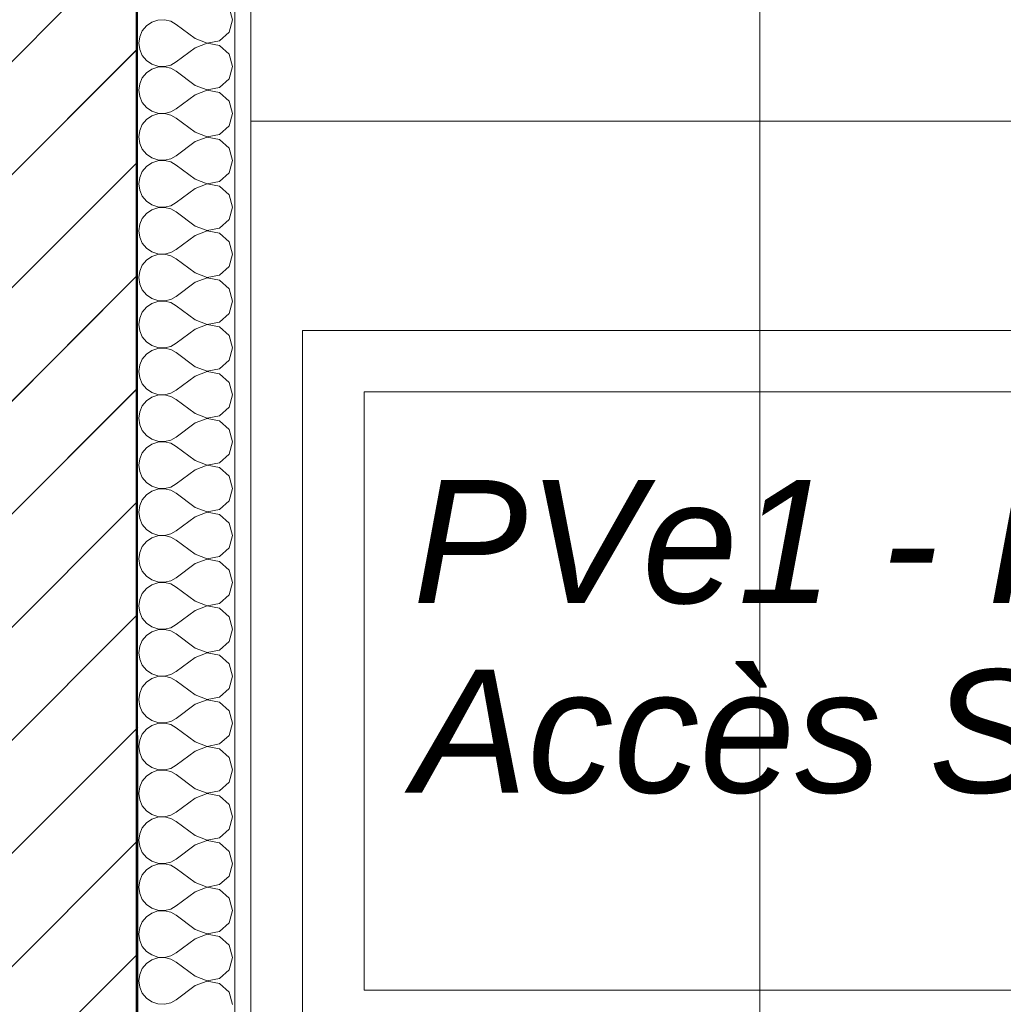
# Model space of a CAD drawing. Header units: millimetres. Extents: x -33687 to -7545, y -1870 to 7865.
# Tile 7 of 31: x -24285 to -23485, y 2152 to 2952. Entities that reach past the tile are written whole.
import ezdxf

# ---------------------------------------------------------------- set-up
doc = ezdxf.new("R2010")
doc.units = ezdxf.units.MM
doc.header["$MEASUREMENT"] = 0
for name, color, linetype in [('Nouveau_2D - Cotations pour 50ème.AL', 7, 'Continuous'), ('Nouveau_2D - Dessin général.AL', 7, 'Continuous'), ('Nouveau__Murs - Extérieurs.AL', 7, 'Continuous'), ('Nouveau__Plafonds.AL', 7, 'Continuous'), ('Nouveau_Marques - Coupes.AL', 7, 'Continuous'), ('Nouveau_Portes Archicad', 7, 'Continuous')]:
    doc.layers.add(name, color=color, linetype=linetype)
doc.styles.add('STYLE_GENERE_1', font='arial.ttf')
doc.styles.add('STYLE_GENERE_2', font='arial.ttf')
doc.dimstyles.new('STYLE_GENERE__1', dxfattribs={"dimtxt": 100, "dimasz": 71.25, "dimexe": 0.18, "dimexo": 0.0625, "dimgap": 0, "dimtad": 1, "dimtih": 1, "dimtoh": 1, "dimlfac": 0.001, "dimzin": 0, "dimdsep": 46, "dimtxsty": 'STYLE_GENERE_1', "dimblk": 'ARROWHEAD_6', "dimblk1": 'ARROWHEAD_6', "dimblk2": 'ARROWHEAD_6', "dimcen": 0.09, "dimse1": 1, "dimse2": 1, "dimclrd": 7, "dimclre": 7, "dimclrt": 7, "dimazin": 0, "dimtfac": 1, "dimtdec": 4, "dimtmove": 0, "dimatfit": 3, "dimfxl": 0, "dimtolj": 1, "dimtzin": 0, "dimarcsym": 0})
doc.dimstyles.new('STYLE_GENERE__5', dxfattribs={"dimtxt": 100, "dimasz": 71.25, "dimexe": 0.18, "dimexo": 0.0625, "dimgap": 0, "dimtad": 1, "dimlfac": 0.001, "dimzin": 0, "dimdsep": 46, "dimtxsty": 'STYLE_GENERE_1', "dimblk": 'ARROWHEAD_6', "dimblk1": 'ARROWHEAD_6', "dimblk2": 'ARROWHEAD_6', "dimcen": 0.09, "dimse1": 1, "dimse2": 1, "dimclrd": 7, "dimclre": 7, "dimclrt": 7, "dimazin": 0, "dimtfac": 1, "dimtdec": 4, "dimtmove": 2, "dimatfit": 3, "dimfxl": 0, "dimtolj": 1, "dimtzin": 0, "dimarcsym": 0})
pattern_1 = [(45, (0, 0), (-45.96194, 45.96194), [])]

# ---------------------------------------------------------------- blocks, each defined once
blk = doc.blocks.new('Élément de coupe_6')
at = {"layer": 'Nouveau_Portes Archicad', "color": 7, "linetype": 'Continuous', "lineweight": 5}
for p, q in [((-24054.72, 2650), (-24054.72, 2700)), ((-24054.72, 2700), (-22454.72, 2700)), ((-24054.72, 0), (-24054.72, 2650)), ((-24004.72, 2650), (-24004.72, 2163.93)), ((-22504.72, 2650), (-24004.72, 2650)), ((-24004.72, 2163.93), (-22504.72, 2163.93))]:
    blk.add_line(p, q, dxfattribs=at)
blk = doc.blocks.new('*X19')
at = {"layer": 'Nouveau__Murs - Extérieurs.AL', "color": 7, "linetype": 'Continuous', "lineweight": 5}
for p, q in [((-24111.63, 2952.38), (-24114.48, 2962.39)), ((-24172.32, 2952.05), (-24177.3, 2950.37)), ((-24167.07, 2952.3), (-24172.32, 2952.05)), ((-24161.95, 2951.11), (-24167.07, 2952.3)), ((-24114.48, 2942.37), (-24111.63, 2952.38)), ((-24181.63, 2947.39), (-24184.98, 2943.35)), ((-24177.3, 2950.37), (-24181.63, 2947.39)), ((-24157.35, 2948.57), (-24161.95, 2951.11)), ((-24142.11, 2937.14), (-24157.35, 2948.57)), ((-24187.1, 2938.54), (-24187.83, 2933.33)), ((-24184.98, 2943.35), (-24187.1, 2938.54)), ((-24142.11, 2937.14), (-24132.39, 2933.41)), ((-24122.16, 2935.34), (-24114.48, 2942.37)), ((-24187.83, 2933.33), (-24187.1, 2928.13)), ((-24187.1, 2928.13), (-24184.98, 2923.32)), ((-24142.11, 2929.52), (-24157.35, 2918.1)), ((-24132.39, 2933.26), (-24142.11, 2929.52)), ((-24132.39, 2933.41), (-24122.16, 2935.34)), ((-24122.16, 2931.32), (-24132.39, 2933.26)), ((-24114.48, 2924.3), (-24122.16, 2931.32)), ((-24184.98, 2923.32), (-24181.63, 2919.27)), ((-24111.63, 2914.29), (-24114.48, 2924.3)), ((-24181.63, 2919.27), (-24177.3, 2916.3)), ((-24177.3, 2912.27), (-24181.63, 2909.3)), ((-24177.3, 2916.3), (-24172.32, 2914.62)), ((-24172.32, 2913.95), (-24177.3, 2912.27)), ((-24172.32, 2914.62), (-24167.07, 2914.36)), ((-24167.07, 2914.21), (-24172.32, 2913.95)), ((-24167.07, 2914.36), (-24161.95, 2915.55)), ((-24161.95, 2913.02), (-24167.07, 2914.21)), ((-24161.95, 2915.55), (-24157.35, 2918.1)), ((-24157.35, 2910.48), (-24161.95, 2913.02)), ((-24114.48, 2904.27), (-24111.63, 2914.29)), ((-24184.98, 2905.25), (-24187.1, 2900.44)), ((-24181.63, 2909.3), (-24184.98, 2905.25)), ((-24142.11, 2899.05), (-24157.35, 2910.48)), ((-24122.16, 2897.25), (-24114.48, 2904.27)), ((-24187.1, 2900.44), (-24187.83, 2895.24)), ((-24142.11, 2899.05), (-24132.39, 2895.32)), ((-24132.39, 2895.32), (-24122.16, 2897.25)), ((-24187.83, 2895.24), (-24187.1, 2890.03)), ((-24187.1, 2890.03), (-24184.98, 2885.22)), ((-24142.11, 2891.43), (-24157.35, 2880)), ((-24132.39, 2895.16), (-24142.11, 2891.43)), ((-24122.16, 2893.23), (-24132.39, 2895.16)), ((-24114.48, 2886.2), (-24122.16, 2893.23)), ((-24184.98, 2885.22), (-24181.63, 2881.18)), ((-24181.63, 2881.18), (-24177.3, 2878.2)), ((-24161.95, 2877.46), (-24157.35, 2880)), ((-24111.63, 2876.19), (-24114.48, 2886.2)), ((-24177.3, 2874.18), (-24181.63, 2871.2)), ((-24177.3, 2878.2), (-24172.32, 2876.52)), ((-24172.32, 2875.86), (-24177.3, 2874.18)), ((-24172.32, 2876.52), (-24167.07, 2876.27)), ((-24167.07, 2876.11), (-24172.32, 2875.86)), ((-24167.07, 2876.27), (-24161.95, 2877.46)), ((-24161.95, 2874.92), (-24167.07, 2876.11)), ((-24157.35, 2872.38), (-24161.95, 2874.92)), ((-24142.11, 2860.95), (-24157.35, 2872.38)), ((-24114.48, 2866.18), (-24111.63, 2876.19)), ((-24184.98, 2867.16), (-24187.1, 2862.35)), ((-24181.63, 2871.2), (-24184.98, 2867.16)), ((-24122.16, 2859.15), (-24114.48, 2866.18)), ((-24187.1, 2862.35), (-24187.83, 2857.14)), ((-24187.83, 2857.14), (-24187.1, 2851.94)), ((-24142.11, 2860.95), (-24132.39, 2857.22)), ((-24132.39, 2857.07), (-24142.11, 2853.33)), ((-24132.39, 2857.22), (-24122.16, 2859.15)), ((-24122.16, 2855.13), (-24132.39, 2857.07)), ((-24187.1, 2851.94), (-24184.98, 2847.13)), ((-24142.11, 2853.33), (-24157.35, 2841.9)), ((-24114.48, 2848.11), (-24122.16, 2855.13)), ((-24111.63, 2838.1), (-24114.48, 2848.11)), ((-24184.98, 2847.13), (-24181.63, 2843.08)), ((-24181.63, 2843.08), (-24177.3, 2840.11)), ((-24177.3, 2840.11), (-24172.32, 2838.43)), ((-24161.95, 2839.36), (-24157.35, 2841.9)), ((-24181.63, 2833.11), (-24184.98, 2829.06)), ((-24177.3, 2836.08), (-24181.63, 2833.11)), ((-24172.32, 2837.76), (-24177.3, 2836.08)), ((-24172.32, 2838.43), (-24167.07, 2838.17)), ((-24167.07, 2838.02), (-24172.32, 2837.76)), ((-24167.07, 2838.17), (-24161.95, 2839.36)), ((-24161.95, 2836.83), (-24167.07, 2838.02)), ((-24157.35, 2834.29), (-24161.95, 2836.83)), ((-24142.11, 2822.86), (-24157.35, 2834.29)), ((-24114.48, 2828.08), (-24111.63, 2838.1)), ((-24187.1, 2824.25), (-24187.83, 2819.05)), ((-24184.98, 2829.06), (-24187.1, 2824.25)), ((-24122.16, 2821.06), (-24114.48, 2828.08)), ((-24187.83, 2819.05), (-24187.1, 2813.84)), ((-24142.11, 2822.86), (-24132.39, 2819.12)), ((-24132.39, 2818.97), (-24142.11, 2815.24)), ((-24132.39, 2819.12), (-24122.16, 2821.06)), ((-24122.16, 2817.04), (-24132.39, 2818.97)), ((-24114.48, 2810.01), (-24122.16, 2817.04)), ((-24187.1, 2813.84), (-24184.98, 2809.03)), ((-24184.98, 2809.03), (-24181.63, 2804.99)), ((-24142.11, 2815.24), (-24157.35, 2803.81)), ((-24111.63, 2800), (-24114.48, 2810.01)), ((-24181.63, 2804.99), (-24177.3, 2802.01)), ((-24177.3, 2802.01), (-24172.32, 2800.33)), ((-24172.32, 2800.33), (-24167.07, 2800.08)), ((-24167.07, 2800.08), (-24161.95, 2801.27)), ((-24161.95, 2801.27), (-24157.35, 2803.81)), ((-24114.48, 2789.99), (-24111.63, 2800)), ((-24181.63, 2795.01), (-24184.98, 2790.97)), ((-24177.3, 2797.99), (-24181.63, 2795.01)), ((-24172.32, 2799.67), (-24177.3, 2797.99)), ((-24167.07, 2799.92), (-24172.32, 2799.67)), ((-24161.95, 2798.73), (-24167.07, 2799.92)), ((-24157.35, 2796.19), (-24161.95, 2798.73)), ((-24142.11, 2784.76), (-24157.35, 2796.19)), ((-24187.1, 2786.16), (-24187.83, 2780.95)), ((-24184.98, 2790.97), (-24187.1, 2786.16)), ((-24142.11, 2784.76), (-24132.39, 2781.03)), ((-24122.16, 2782.96), (-24114.48, 2789.99)), ((-24187.83, 2780.95), (-24187.1, 2775.75)), ((-24142.11, 2777.14), (-24157.35, 2765.71)), ((-24132.39, 2780.88), (-24142.11, 2777.14)), ((-24132.39, 2781.03), (-24122.16, 2782.96)), ((-24122.16, 2778.94), (-24132.39, 2780.88)), ((-24114.48, 2771.92), (-24122.16, 2778.94)), ((-24187.1, 2775.75), (-24184.98, 2770.94)), ((-24184.98, 2770.94), (-24181.63, 2766.89)), ((-24111.63, 2761.9), (-24114.48, 2771.92)), ((-24181.63, 2766.89), (-24177.3, 2763.92)), ((-24177.3, 2763.92), (-24172.32, 2762.24)), ((-24172.32, 2761.57), (-24177.3, 2759.89)), ((-24172.32, 2762.24), (-24167.07, 2761.98)), ((-24167.07, 2761.83), (-24172.32, 2761.57)), ((-24167.07, 2761.98), (-24161.95, 2763.17)), ((-24161.95, 2760.64), (-24167.07, 2761.83)), ((-24161.95, 2763.17), (-24157.35, 2765.71)), ((-24157.35, 2758.1), (-24161.95, 2760.64)), ((-24114.48, 2751.89), (-24111.63, 2761.9)), ((-24184.98, 2752.87), (-24187.1, 2748.06)), ((-24181.63, 2756.92), (-24184.98, 2752.87)), ((-24177.3, 2759.89), (-24181.63, 2756.92)), ((-24142.11, 2746.67), (-24157.35, 2758.1)), ((-24187.1, 2748.06), (-24187.83, 2742.86)), ((-24142.11, 2746.67), (-24132.39, 2742.93)), ((-24132.39, 2742.93), (-24122.16, 2744.87)), ((-24122.16, 2744.87), (-24114.48, 2751.89)), ((-24187.83, 2742.86), (-24187.1, 2737.65)), ((-24187.1, 2737.65), (-24184.98, 2732.84)), ((-24142.11, 2739.05), (-24157.35, 2727.62)), ((-24132.39, 2742.78), (-24142.11, 2739.05)), ((-24122.16, 2740.85), (-24132.39, 2742.78)), ((-24114.48, 2733.82), (-24122.16, 2740.85)), ((-24184.98, 2732.84), (-24181.63, 2728.8)), ((-24181.63, 2728.8), (-24177.3, 2725.82)), ((-24111.63, 2723.81), (-24114.48, 2733.82)), ((-24177.3, 2721.8), (-24181.63, 2718.82)), ((-24177.3, 2725.82), (-24172.32, 2724.14)), ((-24172.32, 2723.48), (-24177.3, 2721.8)), ((-24172.32, 2724.14), (-24167.07, 2723.89)), ((-24167.07, 2723.73), (-24172.32, 2723.48)), ((-24167.07, 2723.89), (-24161.95, 2725.08)), ((-24161.95, 2722.54), (-24167.07, 2723.73)), ((-24161.95, 2725.08), (-24157.35, 2727.62)), ((-24157.35, 2720), (-24161.95, 2722.54)), ((-24142.11, 2708.57), (-24157.35, 2720)), ((-24114.48, 2713.8), (-24111.63, 2723.81)), ((-24184.98, 2714.78), (-24187.1, 2709.97)), ((-24181.63, 2718.82), (-24184.98, 2714.78)), ((-24122.16, 2706.77), (-24114.48, 2713.8)), ((-24187.1, 2709.97), (-24187.83, 2704.76)), ((-24187.83, 2704.76), (-24187.1, 2699.56)), ((-24142.11, 2708.57), (-24132.39, 2704.84)), ((-24132.39, 2704.68), (-24142.11, 2700.95)), ((-24132.39, 2704.84), (-24122.16, 2706.77)), ((-24122.16, 2702.75), (-24132.39, 2704.68)), ((-24187.1, 2699.56), (-24184.98, 2694.75)), ((-24142.11, 2700.95), (-24157.35, 2689.52)), ((-24114.48, 2695.73), (-24122.16, 2702.75)), ((-24184.98, 2694.75), (-24181.63, 2690.7)), ((-24181.63, 2690.7), (-24177.3, 2687.73)), ((-24161.95, 2686.98), (-24157.35, 2689.52)), ((-24111.63, 2685.71), (-24114.48, 2695.73)), ((-24181.63, 2680.73), (-24184.98, 2676.68)), ((-24177.3, 2683.7), (-24181.63, 2680.73)), ((-24177.3, 2687.73), (-24172.32, 2686.05)), ((-24172.32, 2685.38), (-24177.3, 2683.7)), ((-24172.32, 2686.05), (-24167.07, 2685.79)), ((-24167.07, 2685.64), (-24172.32, 2685.38)), ((-24167.07, 2685.79), (-24161.95, 2686.98)), ((-24161.95, 2684.45), (-24167.07, 2685.64)), ((-24157.35, 2681.9), (-24161.95, 2684.45)), ((-24142.11, 2670.48), (-24157.35, 2681.9)), ((-24114.48, 2675.7), (-24111.63, 2685.71)), ((-24184.98, 2676.68), (-24187.1, 2671.87)), ((-24122.16, 2668.68), (-24114.48, 2675.7)), ((-24187.1, 2671.87), (-24187.83, 2666.67)), ((-24187.83, 2666.67), (-24187.1, 2661.46)), ((-24142.11, 2670.48), (-24132.39, 2666.74)), ((-24132.39, 2666.59), (-24142.11, 2662.86)), ((-24132.39, 2666.74), (-24122.16, 2668.68)), ((-24122.16, 2664.66), (-24132.39, 2666.59)), ((-24114.48, 2657.63), (-24122.16, 2664.66)), ((-24187.1, 2661.46), (-24184.98, 2656.65)), ((-24184.98, 2656.65), (-24181.63, 2652.61)), ((-24142.11, 2662.86), (-24157.35, 2651.43)), ((-24111.63, 2647.62), (-24114.48, 2657.63)), ((-24181.63, 2652.61), (-24177.3, 2649.63)), ((-24177.3, 2649.63), (-24172.32, 2647.95)), ((-24167.07, 2647.7), (-24161.95, 2648.89)), ((-24161.95, 2648.89), (-24157.35, 2651.43)), ((-24181.63, 2642.63), (-24184.98, 2638.59)), ((-24177.3, 2645.61), (-24181.63, 2642.63)), ((-24172.32, 2647.29), (-24177.3, 2645.61)), ((-24172.32, 2647.95), (-24167.07, 2647.7)), ((-24167.07, 2647.54), (-24172.32, 2647.29)), ((-24161.95, 2646.35), (-24167.07, 2647.54)), ((-24157.35, 2643.81), (-24161.95, 2646.35)), ((-24142.11, 2632.38), (-24157.35, 2643.81)), ((-24114.48, 2637.61), (-24111.63, 2647.62)), ((-24187.1, 2633.78), (-24187.83, 2628.57)), ((-24184.98, 2638.59), (-24187.1, 2633.78)), ((-24142.11, 2632.38), (-24132.39, 2628.65)), ((-24122.16, 2630.58), (-24114.48, 2637.61)), ((-24187.83, 2628.57), (-24187.1, 2623.37)), ((-24142.11, 2624.76), (-24157.35, 2613.33)), ((-24132.39, 2628.49), (-24142.11, 2624.76)), ((-24132.39, 2628.65), (-24122.16, 2630.58)), ((-24122.16, 2626.56), (-24132.39, 2628.49)), ((-24114.48, 2619.54), (-24122.16, 2626.56)), ((-24187.1, 2623.37), (-24184.98, 2618.56)), ((-24184.98, 2618.56), (-24181.63, 2614.51)), ((-24111.63, 2609.52), (-24114.48, 2619.54)), ((-24181.63, 2614.51), (-24177.3, 2611.53)), ((-24177.3, 2611.53), (-24172.32, 2609.86)), ((-24172.32, 2609.19), (-24177.3, 2607.51)), ((-24172.32, 2609.86), (-24167.07, 2609.6)), ((-24167.07, 2609.45), (-24172.32, 2609.19)), ((-24167.07, 2609.6), (-24161.95, 2610.79)), ((-24161.95, 2608.26), (-24167.07, 2609.45)), ((-24161.95, 2610.79), (-24157.35, 2613.33)), ((-24157.35, 2605.71), (-24161.95, 2608.26)), ((-24114.48, 2599.51), (-24111.63, 2609.52)), ((-24184.98, 2600.49), (-24187.1, 2595.68)), ((-24181.63, 2604.54), (-24184.98, 2600.49)), ((-24177.3, 2607.51), (-24181.63, 2604.54)), ((-24142.11, 2594.29), (-24157.35, 2605.71)), ((-24187.1, 2595.68), (-24187.83, 2590.48)), ((-24142.11, 2594.29), (-24132.39, 2590.55)), ((-24132.39, 2590.55), (-24122.16, 2592.49)), ((-24122.16, 2592.49), (-24114.48, 2599.51)), ((-24187.83, 2590.48), (-24187.1, 2585.27)), ((-24187.1, 2585.27), (-24184.98, 2580.46)), ((-24142.11, 2586.67), (-24157.35, 2575.24)), ((-24132.39, 2590.4), (-24142.11, 2586.67)), ((-24122.16, 2588.47), (-24132.39, 2590.4)), ((-24114.48, 2581.44), (-24122.16, 2588.47)), ((-24184.98, 2580.46), (-24181.63, 2576.42)), ((-24181.63, 2576.42), (-24177.3, 2573.44)), ((-24111.63, 2571.43), (-24114.48, 2581.44)), ((-24177.3, 2569.42), (-24181.63, 2566.44)), ((-24177.3, 2573.44), (-24172.32, 2571.76)), ((-24172.32, 2571.1), (-24177.3, 2569.42)), ((-24172.32, 2571.76), (-24167.07, 2571.51)), ((-24167.07, 2571.35), (-24172.32, 2571.1)), ((-24167.07, 2571.51), (-24161.95, 2572.7)), ((-24161.95, 2570.16), (-24167.07, 2571.35)), ((-24161.95, 2572.7), (-24157.35, 2575.24)), ((-24157.35, 2567.62), (-24161.95, 2570.16)), ((-24114.48, 2561.41), (-24111.63, 2571.43)), ((-24184.98, 2562.39), (-24187.1, 2557.59)), ((-24181.63, 2566.44), (-24184.98, 2562.39)), ((-24142.11, 2556.19), (-24157.35, 2567.62)), ((-24122.16, 2554.39), (-24114.48, 2561.41)), ((-24187.1, 2557.59), (-24187.83, 2552.38)), ((-24187.83, 2552.38), (-24187.1, 2547.18)), ((-24142.11, 2556.19), (-24132.39, 2552.46)), ((-24132.39, 2552.3), (-24142.11, 2548.57)), ((-24132.39, 2552.46), (-24122.16, 2554.39)), ((-24122.16, 2550.37), (-24132.39, 2552.3)), ((-24187.1, 2547.18), (-24184.98, 2542.37)), ((-24142.11, 2548.57), (-24157.35, 2537.14)), ((-24114.48, 2543.35), (-24122.16, 2550.37)), ((-24184.98, 2542.37), (-24181.63, 2538.32)), ((-24181.63, 2538.32), (-24177.3, 2535.34)), ((-24161.95, 2534.6), (-24157.35, 2537.14)), ((-24111.63, 2533.33), (-24114.48, 2543.35)), ((-24181.63, 2528.35), (-24184.98, 2524.3)), ((-24177.3, 2531.32), (-24181.63, 2528.35)), ((-24177.3, 2535.34), (-24172.32, 2533.66)), ((-24172.32, 2533), (-24177.3, 2531.32)), ((-24172.32, 2533.66), (-24167.07, 2533.41)), ((-24167.07, 2533.26), (-24172.32, 2533)), ((-24167.07, 2533.41), (-24161.95, 2534.6)), ((-24161.95, 2532.07), (-24167.07, 2533.26)), ((-24157.35, 2529.52), (-24161.95, 2532.07)), ((-24142.11, 2518.1), (-24157.35, 2529.52)), ((-24114.48, 2523.32), (-24111.63, 2533.33)), ((-24184.98, 2524.3), (-24187.1, 2519.49)), ((-24122.16, 2516.3), (-24114.48, 2523.32)), ((-24187.1, 2519.49), (-24187.83, 2514.29)), ((-24187.83, 2514.29), (-24187.1, 2509.08)), ((-24142.11, 2518.1), (-24132.39, 2514.36)), ((-24132.39, 2514.21), (-24142.11, 2510.48)), ((-24132.39, 2514.36), (-24122.16, 2516.3)), ((-24122.16, 2512.27), (-24132.39, 2514.21)), ((-24114.48, 2505.25), (-24122.16, 2512.27)), ((-24187.1, 2509.08), (-24184.98, 2504.27)), ((-24184.98, 2504.27), (-24181.63, 2500.23)), ((-24142.11, 2510.48), (-24157.35, 2499.05)), ((-24111.63, 2495.24), (-24114.48, 2505.25)), ((-24181.63, 2500.23), (-24177.3, 2497.25)), ((-24177.3, 2497.25), (-24172.32, 2495.57)), ((-24167.07, 2495.32), (-24161.95, 2496.5)), ((-24161.95, 2496.5), (-24157.35, 2499.05)), ((-24181.63, 2490.25), (-24184.98, 2486.2)), ((-24177.3, 2493.23), (-24181.63, 2490.25)), ((-24172.32, 2494.91), (-24177.3, 2493.23)), ((-24172.32, 2495.57), (-24167.07, 2495.32)), ((-24167.07, 2495.16), (-24172.32, 2494.91)), ((-24161.95, 2493.97), (-24167.07, 2495.16)), ((-24157.35, 2491.43), (-24161.95, 2493.97)), ((-24142.11, 2480), (-24157.35, 2491.43)), ((-24114.48, 2485.22), (-24111.63, 2495.24)), ((-24187.1, 2481.4), (-24187.83, 2476.19)), ((-24184.98, 2486.2), (-24187.1, 2481.4)), ((-24142.11, 2480), (-24132.39, 2476.27)), ((-24122.16, 2478.2), (-24114.48, 2485.22)), ((-24187.83, 2476.19), (-24187.1, 2470.99)), ((-24142.11, 2472.38), (-24157.35, 2460.95)), ((-24132.39, 2476.11), (-24142.11, 2472.38)), ((-24132.39, 2476.27), (-24122.16, 2478.2)), ((-24122.16, 2474.18), (-24132.39, 2476.11)), ((-24114.48, 2467.16), (-24122.16, 2474.18)), ((-24187.1, 2470.99), (-24184.98, 2466.18)), ((-24184.98, 2466.18), (-24181.63, 2462.13)), ((-24111.63, 2457.14), (-24114.48, 2467.16)), ((-24181.63, 2462.13), (-24177.3, 2459.15)), ((-24177.3, 2459.15), (-24172.32, 2457.47)), ((-24172.32, 2456.81), (-24177.3, 2455.13)), ((-24172.32, 2457.47), (-24167.07, 2457.22)), ((-24167.07, 2457.07), (-24172.32, 2456.81)), ((-24167.07, 2457.22), (-24161.95, 2458.41)), ((-24161.95, 2455.88), (-24167.07, 2457.07)), ((-24161.95, 2458.41), (-24157.35, 2460.95)), ((-24114.48, 2447.13), (-24111.63, 2457.14)), ((-24184.98, 2448.11), (-24187.1, 2443.3)), ((-24181.63, 2452.16), (-24184.98, 2448.11)), ((-24177.3, 2455.13), (-24181.63, 2452.16)), ((-24157.35, 2453.33), (-24161.95, 2455.88)), ((-24142.11, 2441.9), (-24157.35, 2453.33)), ((-24187.1, 2443.3), (-24187.83, 2438.1)), ((-24142.11, 2441.9), (-24132.39, 2438.17)), ((-24132.39, 2438.17), (-24122.16, 2440.11)), ((-24122.16, 2440.11), (-24114.48, 2447.13)), ((-24187.83, 2438.1), (-24187.1, 2432.89)), ((-24187.1, 2432.89), (-24184.98, 2428.08)), ((-24142.11, 2434.29), (-24157.35, 2422.86)), ((-24132.39, 2438.02), (-24142.11, 2434.29)), ((-24122.16, 2436.08), (-24132.39, 2438.02)), ((-24114.48, 2429.06), (-24122.16, 2436.08)), ((-24184.98, 2428.08), (-24181.63, 2424.03)), ((-24181.63, 2424.03), (-24177.3, 2421.06)), ((-24111.63, 2419.05), (-24114.48, 2429.06)), ((-24177.3, 2417.04), (-24181.63, 2414.06)), ((-24177.3, 2421.06), (-24172.32, 2419.38)), ((-24172.32, 2418.72), (-24177.3, 2417.04)), ((-24172.32, 2419.38), (-24167.07, 2419.12)), ((-24167.07, 2418.97), (-24172.32, 2418.72)), ((-24167.07, 2419.12), (-24161.95, 2420.31)), ((-24161.95, 2417.78), (-24167.07, 2418.97)), ((-24161.95, 2420.31), (-24157.35, 2422.86)), ((-24157.35, 2415.24), (-24161.95, 2417.78)), ((-24114.48, 2409.03), (-24111.63, 2419.05)), ((-24184.98, 2410.01), (-24187.1, 2405.21)), ((-24181.63, 2414.06), (-24184.98, 2410.01)), ((-24142.11, 2403.81), (-24157.35, 2415.24)), ((-24122.16, 2402.01), (-24114.48, 2409.03)), ((-24187.1, 2405.21), (-24187.83, 2400)), ((-24187.83, 2400), (-24187.1, 2394.79)), ((-24142.11, 2403.81), (-24132.39, 2400.08)), ((-24132.39, 2400.08), (-24122.16, 2402.01)), ((-24187.1, 2394.79), (-24184.98, 2389.99)), ((-24142.11, 2396.19), (-24157.35, 2384.76)), ((-24132.39, 2399.92), (-24142.11, 2396.19)), ((-24122.16, 2397.99), (-24132.39, 2399.92)), ((-24114.48, 2390.97), (-24122.16, 2397.99)), ((-24184.98, 2389.99), (-24181.63, 2385.94)), ((-24181.63, 2385.94), (-24177.3, 2382.96)), ((-24161.95, 2382.22), (-24157.35, 2384.76)), ((-24111.63, 2380.95), (-24114.48, 2390.97)), ((-24177.3, 2378.94), (-24181.63, 2375.97)), ((-24177.3, 2382.96), (-24172.32, 2381.28)), ((-24172.32, 2380.62), (-24177.3, 2378.94)), ((-24172.32, 2381.28), (-24167.07, 2381.03)), ((-24167.07, 2380.88), (-24172.32, 2380.62)), ((-24167.07, 2381.03), (-24161.95, 2382.22)), ((-24161.95, 2379.69), (-24167.07, 2380.88)), ((-24157.35, 2377.14), (-24161.95, 2379.69)), ((-24142.11, 2365.71), (-24157.35, 2377.14)), ((-24114.48, 2370.94), (-24111.63, 2380.95)), ((-24184.98, 2371.92), (-24187.1, 2367.11)), ((-24181.63, 2375.97), (-24184.98, 2371.92)), ((-24122.16, 2363.92), (-24114.48, 2370.94)), ((-24187.1, 2367.11), (-24187.83, 2361.9)), ((-24187.83, 2361.9), (-24187.1, 2356.7)), ((-24142.11, 2365.71), (-24132.39, 2361.98)), ((-24132.39, 2361.83), (-24142.11, 2358.1)), ((-24132.39, 2361.98), (-24122.16, 2363.92)), ((-24122.16, 2359.89), (-24132.39, 2361.83)), ((-24187.1, 2356.7), (-24184.98, 2351.89)), ((-24142.11, 2358.1), (-24157.35, 2346.67)), ((-24114.48, 2352.87), (-24122.16, 2359.89)), ((-24111.63, 2342.86), (-24114.48, 2352.87)), ((-24184.98, 2351.89), (-24181.63, 2347.84)), ((-24181.63, 2347.84), (-24177.3, 2344.87)), ((-24177.3, 2344.87), (-24172.32, 2343.19)), ((-24167.07, 2342.93), (-24161.95, 2344.12)), ((-24161.95, 2344.12), (-24157.35, 2346.67)), ((-24181.63, 2337.87), (-24184.98, 2333.82)), ((-24177.3, 2340.85), (-24181.63, 2337.87)), ((-24172.32, 2342.53), (-24177.3, 2340.85)), ((-24172.32, 2343.19), (-24167.07, 2342.93)), ((-24167.07, 2342.78), (-24172.32, 2342.53)), ((-24161.95, 2341.59), (-24167.07, 2342.78)), ((-24157.35, 2339.05), (-24161.95, 2341.59)), ((-24142.11, 2327.62), (-24157.35, 2339.05)), ((-24114.48, 2332.84), (-24111.63, 2342.86)), ((-24187.1, 2329.01), (-24187.83, 2323.81)), ((-24184.98, 2333.82), (-24187.1, 2329.01)), ((-24122.16, 2325.82), (-24114.48, 2332.84)), ((-24187.83, 2323.81), (-24187.1, 2318.6)), ((-24142.11, 2320), (-24157.35, 2308.57)), ((-24142.11, 2327.62), (-24132.39, 2323.89)), ((-24132.39, 2323.73), (-24142.11, 2320)), ((-24132.39, 2323.89), (-24122.16, 2325.82)), ((-24122.16, 2321.8), (-24132.39, 2323.73)), ((-24114.48, 2314.78), (-24122.16, 2321.8)), ((-24187.1, 2318.6), (-24184.98, 2313.8)), ((-24184.98, 2313.8), (-24181.63, 2309.75)), ((-24111.63, 2304.76), (-24114.48, 2314.78)), ((-24181.63, 2309.75), (-24177.3, 2306.77)), ((-24177.3, 2306.77), (-24172.32, 2305.09)), ((-24172.32, 2304.43), (-24177.3, 2302.75)), ((-24172.32, 2305.09), (-24167.07, 2304.84)), ((-24167.07, 2304.68), (-24172.32, 2304.43)), ((-24167.07, 2304.84), (-24161.95, 2306.03)), ((-24161.95, 2303.5), (-24167.07, 2304.68)), ((-24161.95, 2306.03), (-24157.35, 2308.57)), ((-24114.48, 2294.75), (-24111.63, 2304.76)), ((-24181.63, 2299.77), (-24184.98, 2295.73)), ((-24177.3, 2302.75), (-24181.63, 2299.77)), ((-24157.35, 2300.95), (-24161.95, 2303.5)), ((-24142.11, 2289.52), (-24157.35, 2300.95)), ((-24187.1, 2290.92), (-24187.83, 2285.71)), ((-24184.98, 2295.73), (-24187.1, 2290.92)), ((-24142.11, 2289.52), (-24132.39, 2285.79)), ((-24122.16, 2287.73), (-24114.48, 2294.75)), ((-24187.83, 2285.71), (-24187.1, 2280.51)), ((-24187.1, 2280.51), (-24184.98, 2275.7)), ((-24142.11, 2281.9), (-24157.35, 2270.48)), ((-24132.39, 2285.64), (-24142.11, 2281.9)), ((-24132.39, 2285.79), (-24122.16, 2287.73)), ((-24122.16, 2283.7), (-24132.39, 2285.64)), ((-24114.48, 2276.68), (-24122.16, 2283.7)), ((-24184.98, 2275.7), (-24181.63, 2271.65)), ((-24111.63, 2266.67), (-24114.48, 2276.68)), ((-24181.63, 2271.65), (-24177.3, 2268.68)), ((-24177.3, 2264.66), (-24181.63, 2261.68)), ((-24177.3, 2268.68), (-24172.32, 2267)), ((-24172.32, 2266.34), (-24177.3, 2264.66)), ((-24172.32, 2267), (-24167.07, 2266.74)), ((-24167.07, 2266.59), (-24172.32, 2266.34)), ((-24167.07, 2266.74), (-24161.95, 2267.93)), ((-24161.95, 2265.4), (-24167.07, 2266.59)), ((-24161.95, 2267.93), (-24157.35, 2270.48)), ((-24157.35, 2262.86), (-24161.95, 2265.4)), ((-24114.48, 2256.65), (-24111.63, 2266.67)), ((-24184.98, 2257.63), (-24187.1, 2252.82)), ((-24181.63, 2261.68), (-24184.98, 2257.63)), ((-24142.11, 2251.43), (-24157.35, 2262.86)), ((-24122.16, 2249.63), (-24114.48, 2256.65)), ((-24187.1, 2252.82), (-24187.83, 2247.62)), ((-24142.11, 2251.43), (-24132.39, 2247.7)), ((-24132.39, 2247.7), (-24122.16, 2249.63)), ((-24187.83, 2247.62), (-24187.1, 2242.41)), ((-24187.1, 2242.41), (-24184.98, 2237.61)), ((-24142.11, 2243.81), (-24157.35, 2232.38)), ((-24132.39, 2247.54), (-24142.11, 2243.81)), ((-24122.16, 2245.61), (-24132.39, 2247.54)), ((-24114.48, 2238.59), (-24122.16, 2245.61)), ((-24184.98, 2237.61), (-24181.63, 2233.56)), ((-24181.63, 2233.56), (-24177.3, 2230.58)), ((-24161.95, 2229.84), (-24157.35, 2232.38)), ((-24111.63, 2228.57), (-24114.48, 2238.59)), ((-24177.3, 2226.56), (-24181.63, 2223.58)), ((-24177.3, 2230.58), (-24172.32, 2228.9)), ((-24172.32, 2228.24), (-24177.3, 2226.56)), ((-24172.32, 2228.9), (-24167.07, 2228.65)), ((-24167.07, 2228.49), (-24172.32, 2228.24)), ((-24167.07, 2228.65), (-24161.95, 2229.84)), ((-24161.95, 2227.3), (-24167.07, 2228.49)), ((-24157.35, 2224.76), (-24161.95, 2227.3)), ((-24142.11, 2213.33), (-24157.35, 2224.76)), ((-24114.48, 2218.56), (-24111.63, 2228.57)), ((-24184.98, 2219.54), (-24187.1, 2214.73)), ((-24181.63, 2223.58), (-24184.98, 2219.54)), ((-24122.16, 2211.53), (-24114.48, 2218.56)), ((-24187.1, 2214.73), (-24187.83, 2209.52)), ((-24187.83, 2209.52), (-24187.1, 2204.32)), ((-24142.11, 2213.33), (-24132.39, 2209.6)), ((-24132.39, 2209.45), (-24142.11, 2205.71)), ((-24132.39, 2209.6), (-24122.16, 2211.53)), ((-24122.16, 2207.51), (-24132.39, 2209.45)), ((-24187.1, 2204.32), (-24184.98, 2199.51)), ((-24142.11, 2205.71), (-24157.35, 2194.29)), ((-24114.48, 2200.49), (-24122.16, 2207.51)), ((-24111.63, 2190.48), (-24114.48, 2200.49)), ((-24184.98, 2199.51), (-24181.63, 2195.46)), ((-24181.63, 2195.46), (-24177.3, 2192.49)), ((-24177.3, 2192.49), (-24172.32, 2190.81)), ((-24161.95, 2191.74), (-24157.35, 2194.29)), ((-24181.63, 2185.49), (-24184.98, 2181.44)), ((-24177.3, 2188.47), (-24181.63, 2185.49)), ((-24172.32, 2190.14), (-24177.3, 2188.47)), ((-24172.32, 2190.81), (-24167.07, 2190.55)), ((-24167.07, 2190.4), (-24172.32, 2190.14)), ((-24167.07, 2190.55), (-24161.95, 2191.74)), ((-24161.95, 2189.21), (-24167.07, 2190.4)), ((-24157.35, 2186.67), (-24161.95, 2189.21)), ((-24142.11, 2175.24), (-24157.35, 2186.67)), ((-24114.48, 2180.46), (-24111.63, 2190.48)), ((-24187.1, 2176.63), (-24187.83, 2171.43)), ((-24184.98, 2181.44), (-24187.1, 2176.63)), ((-24122.16, 2173.44), (-24114.48, 2180.46)), ((-24187.83, 2171.43), (-24187.1, 2166.22)), ((-24142.11, 2175.24), (-24132.39, 2171.51)), ((-24132.39, 2171.35), (-24142.11, 2167.62)), ((-24132.39, 2171.51), (-24122.16, 2173.44)), ((-24122.16, 2169.42), (-24132.39, 2171.35)), ((-24114.48, 2162.39), (-24122.16, 2169.42)), ((-24187.1, 2166.22), (-24184.98, 2161.41)), ((-24184.98, 2161.41), (-24181.63, 2157.37)), ((-24142.11, 2167.62), (-24157.35, 2156.19)), ((-24111.63, 2152.38), (-24114.48, 2162.39)), ((-24181.63, 2157.37), (-24177.3, 2154.39)), ((-24177.3, 2154.39), (-24172.32, 2152.71)), ((-24172.32, 2152.71), (-24167.07, 2152.46)), ((-24167.07, 2152.46), (-24161.95, 2153.65)), ((-24161.95, 2153.65), (-24157.35, 2156.19))]:
    blk.add_line(p, q, dxfattribs=at)
blk = doc.blocks.new('Élément de coupe_15')
at = {"layer": 'Nouveau__Murs - Extérieurs.AL', "linetype": 'Continuous', "lineweight": 0, "true_color": 0x000000}
h = blk.add_hatch(dxfattribs=at)
h.set_pattern_fill('Dallage', color=18, style=0, pattern_type=2)
h.set_pattern_definition(pattern_1)
h.paths.add_polyline_path([(-24342.73, 0), (-24189.73, 0), (-24189.73, 4585.22), (-24264.05, 4595.13), (-24222.12, 4909.66), (-24342.73, 4909.66)])
at = {"layer": 'Nouveau__Murs - Extérieurs.AL', "color": 7, "linetype": 'Continuous', "lineweight": 40}
blk.add_line((-24189.73, 4909.66), (-24189.73, 0), dxfattribs=at)
at = {"layer": 'Nouveau__Murs - Extérieurs.AL', "color": 7, "linetype": 'Continuous', "lineweight": 15}
for p, q in [((-24109.73, 4909.66), (-24109.73, 0)), ((-24096.73, 4909.66), (-24096.73, 0))]:
    blk.add_line(p, q, dxfattribs=at)
at = {"layer": 'Nouveau__Murs - Extérieurs.AL', "lineweight": 0}
blk.add_blockref('*X19', (0, 0), dxfattribs=at)
blk = doc.blocks.new('Élément de coupe_36')
at = {"layer": 'Nouveau__Plafonds.AL', "color": 7, "linetype": 'Continuous', "lineweight": 13}
blk.add_line((-24096.73, 2870), (-15950.5, 2870), dxfattribs=at)
blk = doc.blocks.new('*D64')
at = {"layer": 'Nouveau_2D - Cotations pour 50ème.AL', "color": 7, "linetype": 'Continuous', "lineweight": 5}
for p, q in [((-24096.73, 7343.48), (-24096.73, 7484.1)), ((-12656.45, 7343.48), (-12656.45, 7484.1)), ((-24059.23, 7451.29), (-24134.23, 7376.29)), ((-12618.95, 7451.29), (-12693.95, 7376.29)), ((-24096.73, 7413.79), (-12656.45, 7413.79))]:
    blk.add_line(p, q, dxfattribs=at)
at = {"layer": 'Nouveau_2D - Cotations pour 50ème.AL', "color": 7, "lineweight": 5, "char_height": 100, "attachment_point": 7, "style": 'STYLE_GENERE_1'}
for s, insert in [('\\A1;{\\pql;\\fArial|b0|i0|c0|p0;\\W1.000000;9}', (-24059.23, 7433.79)), ('\\A1;{\\pql;\\fArial|b0|i0|c0|p0;\\W1.000000;11,44}', (-18581.23, 7433.79)), ('\\A1;{\\pql;\\fArial|b0|i0|c0|p0;\\W1.000000;10}', (-12846.5, 7433.79))]:
    blk.add_mtext(s, dxfattribs=dict(at, insert=insert))
blk = doc.blocks.new('ARROWHEAD_6')
at = {"color": 0, "linetype": 'Continuous', "lineweight": 0}
for p, q in [((-0.5, -0.5), (0.5, 0.5)), ((0, 0), (-1, 0))]:
    blk.add_line(p, q, dxfattribs=at)
blk = doc.blocks.new('*D68')
at = {"layer": 'Nouveau_2D - Cotations pour 50ème.AL', "color": 7, "linetype": 'Continuous', "lineweight": 5}
for p, q in [((-26302.27, 7643.48), (-26302.27, 7784.1)), ((-24096.73, 7643.48), (-24096.73, 7784.1)), ((-26264.77, 7751.29), (-26339.77, 7676.29)), ((-24059.23, 7751.29), (-24134.23, 7676.29)), ((-26358.52, 7713.79), (-26302.27, 7713.79)), ((-26302.27, 7713.79), (-24096.73, 7713.79))]:
    blk.add_line(p, q, dxfattribs=at)
at = {"layer": 'Nouveau_2D - Cotations pour 50ème.AL', "color": 7, "lineweight": 5, "insert": (-25332.96, 7733.79), "char_height": 100, "attachment_point": 7, "style": 'STYLE_GENERE_1'}
blk.add_mtext('\\A1;{\\pql;\\fArial|b0|i0|c0|p0;\\W1.000000;2,21}', dxfattribs=at)
blk = doc.blocks.new('*D69')
at = {"layer": 'Nouveau_2D - Cotations pour 50ème.AL', "color": 7, "linetype": 'Continuous', "lineweight": 5}
for p, q in [((-10896.17, 7643.48), (-10896.17, 7784.1)), ((-24059.23, 7751.29), (-24134.23, 7676.29)), ((-10933.67, 7676.29), (-10858.67, 7751.29)), ((-24096.73, 7713.79), (-10896.17, 7713.79)), ((-10896.17, 7713.79), (-10839.92, 7713.79))]:
    blk.add_line(p, q, dxfattribs=at)
at = {"layer": 'Nouveau_2D - Cotations pour 50ème.AL', "color": 7, "lineweight": 5, "insert": (-17668.05, 7733.79), "char_height": 100, "attachment_point": 7, "style": 'STYLE_GENERE_1'}
blk.add_mtext('\\A1;{\\pql;\\fArial|b0|i0|c0|p0;\\W1.000000;13,20}', dxfattribs=at)
blk = doc.blocks.new('*D83')
at = {"layer": 'Nouveau_2D - Cotations pour 50ème.AL', "color": 7, "linetype": 'Continuous', "lineweight": 5}
for p, q in [((-24096.73, 1713.7), (-24096.73, 1854.32)), ((-22356.51, 1713.7), (-22356.51, 1854.32)), ((-24059.23, 1821.51), (-24134.23, 1746.51)), ((-22319.01, 1821.51), (-22394.01, 1746.51)), ((-24152.98, 1784.01), (-24096.73, 1784.01)), ((-24096.73, 1784.01), (-22356.51, 1784.01))]:
    blk.add_line(p, q, dxfattribs=at)
at = {"layer": 'Nouveau_2D - Cotations pour 50ème.AL', "color": 7, "lineweight": 5, "insert": (-23360.08, 1804.01), "char_height": 100, "attachment_point": 7, "style": 'STYLE_GENERE_1'}
blk.add_mtext('\\A1;{\\pql;\\fArial|b0|i0|c0|p0;\\W1.000000;1,74}', dxfattribs=at)
blk = doc.blocks.new('*D95')
at = {"layer": 'Nouveau_2D - Cotations pour 50ème.AL', "color": 7, "linetype": 'Continuous', "lineweight": 5}
for p, q in [((-23683.17, 4572.82), (-23683.17, 4629.07)), ((-23645.67, 4535.32), (-23720.67, 4610.32)), ((-23612.85, 4572.82), (-23753.48, 4572.82)), ((-23683.17, 20), (-23683.17, 4572.82)), ((-23720.67, 57.5), (-23645.67, -17.5)), ((-23612.85, 20), (-23753.48, 20)), ((-23683.17, -36.25), (-23683.17, 20))]:
    blk.add_line(p, q, dxfattribs=at)
at = {"layer": 'Nouveau_2D - Cotations pour 50ème.AL', "color": 7, "lineweight": 5, "insert": (-23703.17, 2972.8), "char_height": 100, "attachment_point": 7, "rotation": 90, "style": 'STYLE_GENERE_1'}
blk.add_mtext('\\A1;{\\pql;\\fArial|b0|i0|c0|p0;\\W1.000000;4,55}', dxfattribs=at)
blk = doc.blocks.new('*D97')
at = {"layer": 'Nouveau_2D - Cotations pour 50ème.AL', "color": 7, "linetype": 'Continuous', "lineweight": 5}
for p, q in [((-24777.73, -1539.73), (-24777.73, -1399.1)), ((-24341.4, -1539.73), (-24341.4, -1399.1)), ((-24740.23, -1431.91), (-24815.23, -1506.91)), ((-24303.9, -1431.91), (-24378.9, -1506.91)), ((-24777.73, -1469.41), (-24341.4, -1469.41))]:
    blk.add_line(p, q, dxfattribs=at)
at = {"layer": 'Nouveau_2D - Cotations pour 50ème.AL', "color": 7, "lineweight": 5, "char_height": 100, "attachment_point": 7, "style": 'STYLE_GENERE_1'}
for s, insert in [('\\A1;{\\pql;\\fArial|b0|i0|c0|p0;\\W1.000000;15}', (-24341.84, -1334.41)), ('\\A1;{\\pql;\\fArial|b0|i0|c0|p0;\\W1.000000;44}', (-24635.84, -1449.41))]:
    blk.add_mtext(s, dxfattribs=dict(at, insert=insert))
blk = doc.blocks.new('*D100')
at = {"layer": 'Nouveau_2D - Cotations pour 50ème.AL', "color": 7, "linetype": 'Continuous', "lineweight": 5}
for p, q in [((-24095.6, -1539.73), (-24095.6, -1399.1)), ((-15723.23, -1539.73), (-15723.23, -1399.1)), ((-24058.1, -1431.91), (-24133.1, -1506.91)), ((-15685.73, -1431.91), (-15760.73, -1506.91)), ((-24095.6, -1469.41), (-15723.23, -1469.41))]:
    blk.add_line(p, q, dxfattribs=at)
at = {"layer": 'Nouveau_2D - Cotations pour 50ème.AL', "color": 7, "lineweight": 5, "char_height": 100, "attachment_point": 7, "style": 'STYLE_GENERE_1'}
for s, insert in [('\\A1;{\\pql;\\fArial|b0|i0|c0|p0;\\W1.000000;9}', (-24024.62, -1449.41)), ('\\A1;{\\pql;\\fArial|b0|i0|c0|p0;\\W1.000000;8,37}', (-20042.87, -1449.41))]:
    blk.add_mtext(s, dxfattribs=dict(at, insert=insert))

msp = doc.modelspace()

# ---------------------------------------------------------------- block references
at = {"layer": 'Nouveau__Murs - Extérieurs.AL', "lineweight": 0}
msp.add_blockref('Élément de coupe_15', (0, 0), dxfattribs=at)
at = {"layer": 'Nouveau_Portes Archicad', "lineweight": 0}
msp.add_blockref('Élément de coupe_6', (0, 0), dxfattribs=at)

# ---------------------------------------------------------------- texts
at = {"layer": 'Nouveau_Marques - Coupes.AL', "color": 7, "linetype": 'Continuous', "lineweight": 5, "insert": (-23965.063, 2322.966), "char_height": 100, "attachment_point": 7, "line_spacing_factor": 0.923867, "style": 'STYLE_GENERE_2'}
msp.add_mtext('\\A1;{\\pql;\\fArial|b0|i1|c0|p0;\\W1.000000;PVe1 - IS 2UP\\P\\pql;\\fArial|b0|i1|c0|p0;\\W1.000000;Accès SAS}', dxfattribs=at)

# ---------------------------------------------------------------- next in the draw order: hatches: boundary and pattern name
at = {"layer": 'Nouveau_2D - Dessin général.AL', "linetype": 'Continuous', "lineweight": 5}
h = msp.add_hatch(dxfattribs=at)
h.set_pattern_fill('Dallage', style=0, pattern_type=2)
h.set_pattern_definition(pattern_1)
h.paths.add_polyline_path([(-25700.91, 4915.496), (-25597.033, 4915.496), (-25584.922, 4938.226), (-24703.364, 4805.814), (-24342.73, 4757.692), (-24342.73, 0), (-24187.73, 0), (-24189.732, 4742.46), (-15716.584, 3611.831), (-15716.644, 3755.879), (-15739.661, 4563.035), (-15845.337, 4531.43, 0.2368987), (-15919.919, 4442.29), (-15919.919, 4360.042), (-15919.919, 3835.552), (-24696.577, 5006.681), (-25085.239, 5058.543), (-25085.239, 5372.242), (-25085.239, 5546.614), (-25056.639, 5546.614), (-25056.639, 5719.865), (-25272.322, 5719.865)])
h = msp.add_hatch(dxfattribs=at)
h.set_pattern_fill('Dallage', style=0, pattern_type=2)
h.set_pattern_definition(pattern_1)
h.paths.add_polyline_path([(-14551.999, 3451.249), (-10893.82, 2963.113), (-10893.82, 0), (-30162.432, 0), (-30161.516, -480), (-10683.82, -480), (-10683.82, 2935.092), (-10683.82, 3141.603), (-14343.339, 3625.403), (-14343.339, 4202.38), (-14343.339, 4442.29, 0.2368987), (-14417.921, 4531.43), (-14523.597, 4563.035), (-14551.999, 3601.249)])

# ---------------------------------------------------------------- next in the draw order: linework, layer by layer
at = {"layer": 'Nouveau_2D - Dessin général.AL', "color": 7, "linetype": 'Continuous', "lineweight": 5, "flags": 128}
msp.add_lwpolyline([(-25700.91, 4915.496), (-25597.033, 4915.496), (-25584.922, 4938.226), (-24703.364, 4805.814), (-24342.73, 4757.692), (-24342.73, 0), (-24187.73, 0), (-24189.732, 4742.46), (-15716.584, 3611.831), (-15716.644, 3755.879), (-15739.661, 4563.035), (-15845.337, 4531.43, 0.2368987), (-15919.919, 4442.29), (-15919.919, 4360.042), (-15919.919, 3835.552), (-24696.577, 5006.681), (-25085.239, 5058.543), (-25085.239, 5372.242), (-25085.239, 5546.614), (-25056.639, 5546.614), (-25056.639, 5719.865), (-25272.322, 5719.865)], format="xyb", close=True, dxfattribs=at)

# ---------------------------------------------------------------- next in the draw order: block references
at = {"layer": 'Nouveau__Plafonds.AL', "lineweight": 0}
msp.add_blockref('Élément de coupe_36', (0, 0), dxfattribs=at)

# ---------------------------------------------------------------- next in the draw order: dimensions: what is measured, and where the dimension line sits
at = {"layer": 'Nouveau_2D - Cotations pour 50ème.AL', "color": 7, "linetype": 'Continuous', "lineweight": 5}
for base, p1, p2, picture, middle in [((-24096.73, 7713.791), (-26302.268, 3040), (-24096.73, 2286.411), '*D68', (-25203.501, 7783.791)), ((-10896.174, 7713.791), (-24096.73, 2286.411), (-10896.174, 2969.284), '*D69', (-17500.538, 7783.791)), ((-12656.45, 7413.791), (-24096.73, 4572.823), (-12656.45, 1598.309), '*D64', (-18413.724, 7483.791)), ((-15723.227, -1469.415), (-24095.602, 20), (-15723.227, 3986.717), '*D100', (-19913.416, -1399.415)), ((-22356.513, 1784.01), (-24096.73, 2870), (-22356.513, 2930.5), '*D83', (-23230.624, 1854.01)), ((-24341.403, -1469.415), (-24777.73, 2410.268), (-24341.403, 0), '*D97', (-24559.736, -1399.415))]:
    dim = msp.add_linear_dim(base=base, p1=p1, p2=p2, dimstyle='STYLE_GENERE__1', dxfattribs=at)
    dim.commit()
    dim.dimension.update_dxf_attribs({"geometry": picture, "text_midpoint": middle, "dimtype": 160})
dim = msp.add_linear_dim(base=(-23683.167, 4572.823), p1=(-16293.676, 20), p2=(-24096.73, 4572.823), angle=90, dimstyle='STYLE_GENERE__5', dxfattribs=at)
dim.commit()
dim.dimension.update_dxf_attribs({"geometry": '*D95', "text_midpoint": (-23753.167, 3102.257), "dimtype": 160, "text_rotation": 90})

doc.saveas('drawing.dxf')
